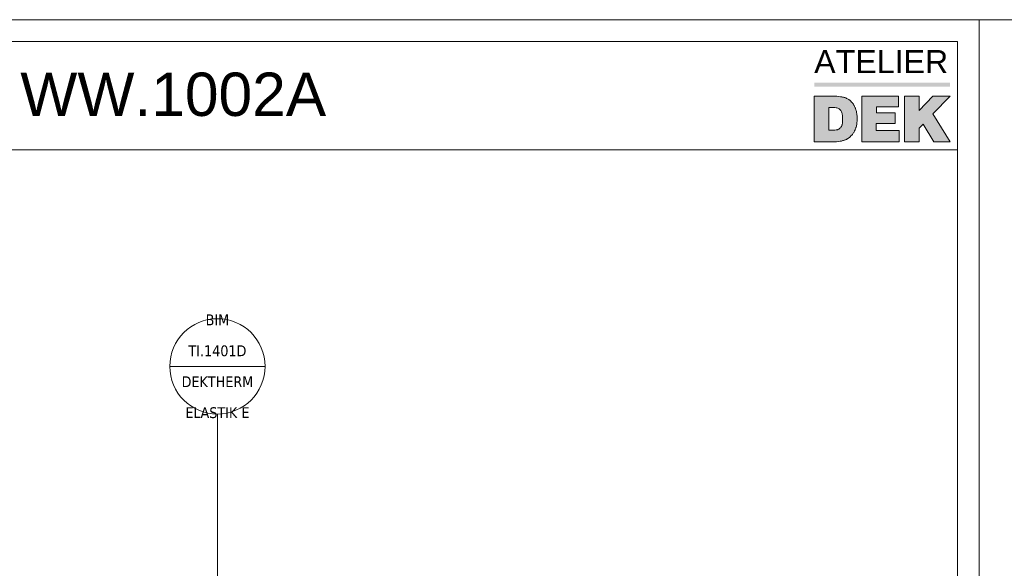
# Model space of a CAD drawing. Header units: millimetres. Extents: x -330321 to -319702, y -17713 to -4070.
# Tile 11 of 22: x -327363 to -326226, y -10517 to -9884. Entities that reach past the tile are written whole.
import ezdxf
from ezdxf.xclip import XClip

# ---------------------------------------------------------------- set-up
doc = ezdxf.new("R2010")
doc.units = ezdxf.units.MM
doc.header["$MEASUREMENT"] = 0
doc.header["$XCLIPFRAME"] = 0
for name, color, linetype in [('POHLED ZÁPADNÍ_1__K EXPEDICI', 7, 'Continuous'), ('POHLED ZÁPADNÍ_1__ZÁHLAVÍ', 7, 'Continuous'), ('POHLED ZÁPADNÍ_1_DEK_KÓTY', 7, 'Continuous'), ('POHLED ZÁPADNÍ_1_DEK_POPIS', 7, 'Continuous'), ('POHLED ZÁPADNÍ_1_moje-rastr-pozn', 7, 'Continuous')]:
    doc.layers.add(name, color=color, linetype=linetype)
doc.styles.add('GENEROVANÝ_STYL_1', font='txt')
doc.styles.add('GENEROVANÝ_STYL_2', font='txt')
doc.styles.add('GENEROVANÝ_STYL_3', font='txt')

# ---------------------------------------------------------------- blocks, each defined once
blk = doc.blocks.new('Kresba_1_1', base_point=(-330716.4, -11911))
at = {"layer": 'POHLED ZÁPADNÍ_1_DEK_POPIS', "linetype": 'Continuous', "lineweight": 18}
for color, points in [(40, [(-326289, -9956.6), (-326445.9, -9956.6), (-326445.9, -9961.1), (-326289, -9961.1)]), (6, [(-326391, -9972.1), (-326391, -10024.8), (-326347.6, -10024.8), (-326347.6, -10011.7), (-326374.2, -10011.7), (-326374.2, -10003.7), (-326352.5, -10003.7), (-326352.5, -9991.6), (-326374.1, -9991.6), (-326374.1, -9984.6), (-326348.6, -9984.6), (-326348.6, -9972.1)]), (6, [(-326341.7, -9972.1), (-326341.7, -10024.8), (-326324.7, -10024.8), (-326324.7, -10009), (-326320.2, -10004.4), (-326307.8, -10024.8), (-326289, -10024.8), (-326308.9, -9992.5), (-326289, -9972.1), (-326308.9, -9972.1), (-326324.8, -9988.7), (-326324.7, -9972.1)])]:
    blk.add_hatch(color=color, dxfattribs=at).paths.add_polyline_path(points)
h = blk.add_hatch(color=6, dxfattribs=at)
h.paths.add_polyline_path([(-326445.9, -10024.8), (-326420, -10024.8), (-326417.4, -10024.4), (-326415.8, -10024.2), (-326414.5, -10024), (-326413.7, -10023.8), (-326412.8, -10023.5), (-326412, -10023.3), (-326411.3, -10023.1), (-326410.7, -10022.9), (-326410, -10022.7), (-326409.6, -10022.4), (-326409.1, -10022.2), (-326408.7, -10022), (-326408.3, -10021.8), (-326407.8, -10021.6), (-326407.4, -10021.4), (-326407, -10021.2), (-326406.3, -10020.7), (-326405.7, -10020.3), (-326405.3, -10019.9), (-326404.8, -10019.4), (-326404.4, -10019), (-326403.9, -10018.6), (-326403.5, -10018.1), (-326403.1, -10017.7), (-326402.4, -10017), (-326401.8, -10016.4), (-326401.1, -10015.5), (-326400.7, -10014.9), (-326400.3, -10014.2), (-326399.8, -10013.6), (-326399.6, -10013.2), (-326399.4, -10012.7), (-326399.2, -10012.3), (-326399, -10011.9), (-326398.8, -10011.4), (-326398.5, -10011), (-326398.3, -10010.4), (-326398.1, -10009.7), (-326397.9, -10009), (-326397.7, -10008.4), (-326397.5, -10007.8), (-326397.2, -10006.9), (-326397, -10006), (-326396.8, -10004.9), (-326396.6, -10003.2), (-326396.4, -10000.4), (-326396.4, -9995), (-326396.6, -9993.9), (-326396.8, -9992.4), (-326397, -9990.9), (-326397.2, -9989.8), (-326397.5, -9988.9), (-326397.7, -9988.1), (-326397.9, -9987.5), (-326398.1, -9986.8), (-326398.3, -9986.1), (-326398.6, -9985.5), (-326398.8, -9984.8), (-326399.2, -9984), (-326399.6, -9983.1), (-326400.1, -9982.5), (-326400.5, -9981.6), (-326401.1, -9980.8), (-326401.8, -9979.9), (-326402.7, -9979), (-326403.5, -9978.1), (-326404.4, -9977.3), (-326405.7, -9976.2), (-326406.8, -9975.6), (-326407.6, -9975.1), (-326408.5, -9974.7), (-326409.3, -9974.3), (-326410.4, -9973.8), (-326411.1, -9973.6), (-326412.2, -9973.4), (-326413, -9973.2), (-326414.1, -9973), (-326415.4, -9972.8), (-326417.4, -9972.5), (-326419.9, -9972.3), (-326423.3, -9972.1), (-326445.9, -9972.1)])
h.paths.add_polyline_path([(-326421.9, -10011.4), (-326429, -10011.4), (-326429, -9985.3), (-326422.1, -9985.3), (-326420.6, -9985.5), (-326419.8, -9985.7), (-326418.4, -9986.2), (-326417.1, -9986.8), (-326416.1, -9987.7), (-326415.2, -9988.7), (-326414.8, -9989.4), (-326414.3, -9990.3), (-326413.9, -9991.4), (-326413.7, -9992), (-326413.5, -9993.1), (-326413.2, -9994.6), (-326413, -9997.2), (-326413, -10000.4), (-326413.2, -10003.7), (-326413.5, -10004.5), (-326413.7, -10005.1), (-326413.9, -10005.8), (-326414.1, -10006.4), (-326414.5, -10007.3), (-326415, -10008), (-326415.4, -10008.6), (-326416.1, -10009.3), (-326416.9, -10009.9), (-326417.6, -10010.4), (-326418.4, -10010.8), (-326419.1, -10011), (-326420.4, -10011.2)], flags=0)
at = {"layer": 'POHLED ZÁPADNÍ_1__K EXPEDICI', "color": 3, "linetype": 'Continuous', "lineweight": 18, "flags": 128}
blk.add_lwpolyline([(-327740.3, -9884), (-326255.3, -9884), (-326255.3, -11984), (-327740.3, -11984)], close=True, dxfattribs=at)
at = {"layer": 'POHLED ZÁPADNÍ_1_DEK_KÓTY', "color": 6, "linetype": 'Continuous', "lineweight": 18}
for p, q in [((-327190, -10283.9), (-327080, -10283.9)), ((-327135, -10338.9), (-327135, -10844.6))]:
    blk.add_line(p, q, dxfattribs=at)
blk.add_circle((-327135, -10283.9), 55, dxfattribs=at)
at = {"layer": 'POHLED ZÁPADNÍ_1_DEK_POPIS', "color": 6, "linetype": 'Continuous', "lineweight": 18}
blk.add_line((-327715.3, -10034), (-326280.3, -10034), dxfattribs=at)
at = {"layer": 'POHLED ZÁPADNÍ_1_DEK_POPIS', "color": 6, "linetype": 'Continuous', "lineweight": 18, "flags": 128}
for points in [[(-327715.3, -9909), (-326280.3, -9909), (-326280.3, -11959), (-327715.3, -11959)], [(-326445.9, -9972.1), (-326445.9, -10024.8), (-326420, -10024.8), (-326417.4, -10024.4), (-326415.8, -10024.2), (-326414.5, -10024), (-326413.7, -10023.8), (-326412.8, -10023.5), (-326412, -10023.3), (-326411.3, -10023.1), (-326410.7, -10022.9), (-326410, -10022.7), (-326409.6, -10022.4), (-326409.1, -10022.2), (-326408.7, -10022), (-326408.3, -10021.8), (-326407.8, -10021.6), (-326407.4, -10021.4), (-326407, -10021.2), (-326406.3, -10020.7), (-326405.7, -10020.3), (-326405.3, -10019.9), (-326404.8, -10019.4), (-326404.4, -10019), (-326403.9, -10018.6), (-326403.5, -10018.1), (-326403.1, -10017.7), (-326402.4, -10017), (-326401.8, -10016.4), (-326401.1, -10015.5), (-326400.7, -10014.9), (-326400.3, -10014.2), (-326399.8, -10013.6), (-326399.6, -10013.2), (-326399.4, -10012.7), (-326399.2, -10012.3), (-326399, -10011.9), (-326398.8, -10011.4), (-326398.5, -10011), (-326398.3, -10010.4), (-326398.1, -10009.7), (-326397.9, -10009), (-326397.7, -10008.4), (-326397.5, -10007.8), (-326397.2, -10006.9), (-326397, -10006), (-326396.8, -10004.9), (-326396.6, -10003.2), (-326396.4, -10000.4), (-326396.4, -9996.5), (-326396.4, -9995), (-326396.6, -9993.9), (-326396.8, -9992.4), (-326397, -9990.9), (-326397.2, -9989.8), (-326397.5, -9988.9), (-326397.7, -9988.1), (-326397.9, -9987.5), (-326398.1, -9986.8), (-326398.3, -9986.1), (-326398.6, -9985.5), (-326398.8, -9984.8), (-326399.2, -9984), (-326399.6, -9983.1), (-326400.1, -9982.5), (-326400.5, -9981.6), (-326401.1, -9980.8), (-326401.8, -9979.9), (-326402.7, -9979), (-326403.5, -9978.1), (-326404.4, -9977.3), (-326405.7, -9976.2), (-326406.8, -9975.6), (-326407.6, -9975.1), (-326408.5, -9974.7), (-326409.3, -9974.3), (-326410.4, -9973.8), (-326411.1, -9973.6), (-326412.2, -9973.4), (-326413, -9973.2), (-326414.1, -9973), (-326415.4, -9972.8), (-326417.4, -9972.5), (-326419.9, -9972.3), (-326423.3, -9972.1)], [(-326391, -9972.1), (-326391, -10024.8), (-326347.6, -10024.8), (-326347.6, -10011.7), (-326374.2, -10011.7), (-326374.2, -10003.7), (-326352.5, -10003.7), (-326352.5, -9991.6), (-326374.1, -9991.6), (-326374.1, -9984.6), (-326348.6, -9984.6), (-326348.6, -9972.1)], [(-326341.7, -9972.1), (-326341.7, -10024.8), (-326324.7, -10024.8), (-326324.7, -10009), (-326320.2, -10004.4), (-326307.8, -10024.8), (-326289, -10024.8), (-326308.9, -9992.5), (-326289, -9972.1), (-326308.9, -9972.1), (-326324.8, -9988.7), (-326324.7, -9972.1)]]:
    blk.add_lwpolyline(points, close=True, dxfattribs=at)
blk.add_lwpolyline([(-326429, -9985.3), (-326429, -10011.4), (-326421.9, -10011.4), (-326420.4, -10011.2), (-326419.1, -10011), (-326418.4, -10010.8), (-326417.6, -10010.4), (-326416.9, -10009.9), (-326416.1, -10009.3), (-326415.4, -10008.6), (-326415, -10008), (-326414.5, -10007.3), (-326414.1, -10006.4), (-326413.9, -10005.8), (-326413.7, -10005.1), (-326413.5, -10004.5), (-326413.2, -10003.7), (-326413, -10000.4), (-326413, -9997.2), (-326413.2, -9994.6), (-326413.5, -9993.1), (-326413.7, -9992), (-326413.9, -9991.4), (-326414.3, -9990.3), (-326414.8, -9989.4), (-326415.2, -9988.7), (-326416.1, -9987.7), (-326417.1, -9986.8), (-326418.4, -9986.2), (-326419.8, -9985.7), (-326420.6, -9985.5), (-326422.1, -9985.3), (-326429, -9985.3)], dxfattribs=at)
at = {"layer": 'POHLED ZÁPADNÍ_1_moje-rastr-pozn', "color": 241, "linetype": 'Continuous', "lineweight": 18}
blk.add_line((-330320.7, -9884), (-325144.9, -9884), dxfattribs=at)
at = {"layer": 'POHLED ZÁPADNÍ_1__ZÁHLAVÍ', "color": 6, "linetype": 'Continuous', "lineweight": 18, "insert": (-327688.7, -10004.3), "char_height": 50, "attachment_point": 7, "style": 'GENEROVANÝ_STYL_2'}
blk.add_mtext('\\A1;{\\pql;\\fArial|b0|i0|c238|p38;TI.1401D, WW.1002A}', dxfattribs=at)
at = {"layer": 'POHLED ZÁPADNÍ_1_DEK_KÓTY', "color": 180, "linetype": 'Continuous', "lineweight": 18, "insert": (-327135, -10283.9), "char_height": 12.5, "attachment_point": 5, "line_spacing_factor": 1.7123, "style": 'GENEROVANÝ_STYL_1'}
blk.add_mtext('\\A1;{\\pqc;\\fTahoma|b0|i0|c238|p34;BIM\\P\\pqc;\\fTahoma|b0|i0|c238|p34;TI.1401D\\P\\pqc;\\fTahoma|b0|i0|c238|p34;DEKTHERM\\P\\pqc;\\fTahoma|b0|i0|c238|p34;ELASTIK E}', dxfattribs=at)
at = {"layer": 'POHLED ZÁPADNÍ_1_DEK_POPIS', "color": 6, "linetype": 'Continuous', "lineweight": 18, "insert": (-326445.9, -9919), "char_height": 26.576, "attachment_point": 1, "style": 'GENEROVANÝ_STYL_3'}
blk.add_mtext('\\A1;{\\pql;\\fSwis721 BT|b0|i0|c238|p38;ATELIER}', dxfattribs=at)

msp = doc.modelspace()

# ---------------------------------------------------------------- block references
at = {"color": 9, "linetype": 'Continuous', "lineweight": 13}
ref = msp.add_blockref('Kresba_1_1', (-330716.4, -11911), dxfattribs=at)
XClip(ref).set_block_clipping_path([(-330320.7226132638, -17712.8606360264), (-325144.8974555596, -4069.5162355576)])

doc.saveas('drawing.dxf')
